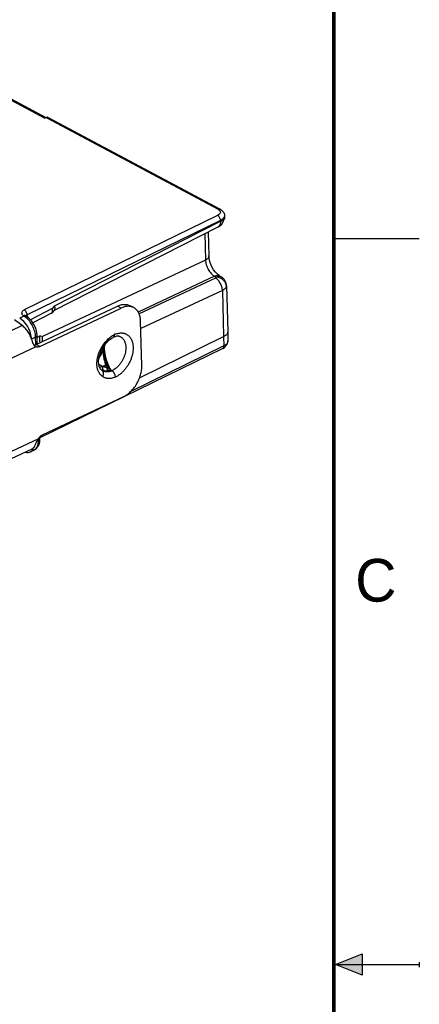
# Model space of a CAD drawing. Header units: inches. Extents: x 0 to 22, y 0 to 17.
# Tile 27 of 28: x 19.7 to 22, y 8.3 to 14. Entities that reach past the tile are written whole.
import ezdxf

# ---------------------------------------------------------------- set-up
doc = ezdxf.new("R2010")
doc.units = ezdxf.units.IN
doc.header["$LTSCALE"] = 1.21
doc.header["$MEASUREMENT"] = 0
doc.layers.get('0').update_dxf_attribs({"linetype": 'CONTINUOUS'})
for name, color, linetype in [('02___PRT_ALL_AXES', 7, 'CONTINUOUS'), ('06___PRT_ALL_SURFS', 7, 'CONTINUOUS'), ('FEATURES', 7, 'CONTINUOUS')]:
    doc.layers.add(name, color=color, linetype=linetype)
doc.styles.add('TEXTSTYLE_2', font='txt')

msp = doc.modelspace()

# ---------------------------------------------------------------- hatches: boundary and pattern name
at = {"linetype": 'CONTINUOUS'}
msp.add_hatch(color=2, dxfattribs=at).paths.add_polyline_path([(21.6663, 8.5625), (21.6663, 8.4375), (21.51, 8.5)])

# ---------------------------------------------------------------- linework, layer by layer
at = {"color": 7, "linetype": 'CONTINUOUS'}
for p, q in [((19.0158, 13.879), (19.809, 13.4557)), ((19.0275, 13.8794), (19.8156, 13.4588)), ((19.8164, 13.4592), (19.809, 13.4557)), ((19.8164, 13.4592), (20.823, 12.922)), ((19.828, 13.4597), (20.8347, 12.9224)), ((20.82, 12.8859), (19.6888, 12.3327)), ((20.8367, 12.8572), (19.7055, 12.3039)), ((20.8367, 12.8572), (20.8369, 12.8517)), ((20.8602, 12.876), (20.8594, 12.8663)), ((20.8594, 12.8663), (20.8594, 12.8662)), ((20.8602, 12.876), (20.8606, 12.8803)), ((20.8604, 12.8856), (20.8606, 12.8803)), ((19.8624, 12.3293), (20.8232, 12.8194)), ((19.8652, 12.3561), (20.8369, 12.8517)), ((20.7445, 12.7793), (20.7487, 12.6246)), ((20.7654, 12.79), (20.7693, 12.6492)), ((20.7487, 12.6246), (19.7947, 12.178)), ((20.8019, 12.5297), (20.3552, 12.3205)), ((20.8069, 12.5195), (20.3601, 12.3104)), ((20.8019, 12.5297), (20.8116, 12.5243)), ((20.8334, 12.5302), (20.8334, 12.5302)), ((20.8334, 12.5302), (20.8403, 12.5264)), ((20.8716, 12.4747), (20.8712, 12.4706)), ((20.8716, 12.4747), (20.8789, 12.205)), ((20.8479, 12.4465), (20.3706, 12.2231)), ((20.8479, 12.4465), (20.8552, 12.1766)), ((19.8524, 12.3408), (19.7246, 12.2757)), ((19.8652, 12.3561), (19.8524, 12.3408)), ((19.6862, 12.2959), (19.6619, 12.284)), ((19.6862, 12.2959), (19.6841, 12.2971)), ((19.6964, 12.2982), (19.6963, 12.2983)), ((19.6999, 12.2962), (19.697, 12.2978)), ((19.7057, 12.301), (19.7059, 12.292)), ((19.8475, 12.313), (19.7388, 12.2575)), ((19.8638, 12.3311), (19.851, 12.3158)), ((19.728, 12.1714), (19.7301, 12.1702)), ((19.755, 12.1733), (19.7315, 12.1618)), ((19.7562, 12.1299), (19.755, 12.1733)), ((19.7649, 12.1338), (19.7636, 12.1835)), ((19.7814, 12.1805), (19.7639, 12.1723)), ((19.7814, 12.1805), (19.7947, 12.178)), ((20.1977, 12.1657), (20.2085, 12.1722)), ((20.2085, 12.1722), (20.2084, 12.1721)), ((20.3635, 11.9361), (20.8552, 12.1766)), ((20.8552, 12.1766), (20.8563, 12.1221)), ((20.8789, 12.205), (20.88, 12.1504)), ((20.8497, 12.1075), (19.7798, 11.5843)), ((20.1481, 12.1106), (20.1581, 12.126)), ((20.8563, 12.1221), (20.312, 11.8559)), ((20.8497, 12.1075), (20.86, 12.1136)), ((20.1517, 12.0996), (20.1442, 12.1034)), ((20.1811, 11.996), (20.1813, 11.9961)), ((20.1439, 11.9781), (20.1436, 11.9782)), ((20.1441, 11.9801), (20.1443, 11.9801)), ((20.1471, 11.9761), (20.1471, 11.9761)), ((20.1952, 11.9787), (20.1961, 11.979)), ((20.2015, 11.9761), (20.1961, 11.979)), ((19.78, 11.5777), (19.7797, 11.5898)), ((19.7608, 11.5623), (19.7715, 11.5675)), ((19.7715, 11.5675), (19.7711, 11.58)), ((19.779, 11.5602), (19.78, 11.5777)), ((19.7237, 11.5014), (19.7478, 11.5132))]:
    msp.add_line(p, q, dxfattribs=at)
at = {"color": 2, "linetype": 'CONTINUOUS'}
for p, q in [((22, 12.75), (21.5, 12.75)), ((21.51, 8.5), (21.6663, 8.5625)), ((21.6663, 8.5625), (21.6663, 8.4375)), ((21.51, 8.5), (22, 8.5)), ((21.6663, 8.4375), (21.51, 8.5)), ((22, 8.515), (22, 8.485))]:
    msp.add_line(p, q, dxfattribs=at)
at = {"color": 7, "linetype": 'CONTINUOUS', "const_width": 0.02}
msp.add_lwpolyline([(21.5, 0.5), (21.5, 16.5)], dxfattribs=at)
at = {"color": 7, "linetype": 'CONTINUOUS'}
for points in [[(20.8232, 12.8194), (20.832, 12.8247), (20.8441, 12.8355), (20.8533, 12.8487), (20.8588, 12.8635), (20.8594, 12.8662)], [(20.8594, 12.8663), (20.8606, 12.8765), (20.8606, 12.8804)], [(20.8334, 12.5302), (20.8284, 12.5334), (20.8186, 12.5414), (20.8076, 12.5532), (20.7965, 12.5684), (20.7865, 12.5859), (20.7785, 12.6046), (20.7729, 12.6231), (20.7699, 12.6399), (20.7693, 12.6492)], [(20.8716, 12.4747), (20.8714, 12.478), (20.8708, 12.4832), (20.8698, 12.488), (20.8684, 12.4926), (20.8668, 12.4969), (20.8649, 12.501), (20.8628, 12.5048), (20.8605, 12.5083), (20.858, 12.5116), (20.8554, 12.5146), (20.8527, 12.5173), (20.8498, 12.5199), (20.8469, 12.5221), (20.844, 12.5242), (20.8409, 12.5261), (20.8403, 12.5264)], [(19.697, 12.2978), (19.6968, 12.2979), (19.6963, 12.2983)], [(19.7449, 12.2483), (19.7311, 12.269), (19.7143, 12.2863), (19.6999, 12.2962)], [(19.7636, 12.1835), (19.7617, 12.2016), (19.7553, 12.2255), (19.7449, 12.2483)], [(20.1581, 12.126), (20.1709, 12.1419), (20.1843, 12.1553), (20.1977, 12.1657)], [(20.1436, 11.9782), (20.1355, 11.9858), (20.1291, 11.997), (20.125, 12.0115), (20.1235, 12.0293), (20.1252, 12.0493), (20.1303, 12.0706), (20.1385, 12.0922), (20.1481, 12.1106)], [(20.86, 12.1136), (20.8707, 12.1238), (20.8774, 12.1355), (20.88, 12.148), (20.88, 12.1505)], [(20.1471, 11.9761), (20.1455, 11.977), (20.1439, 11.9781)], [(19.7478, 11.5132), (19.7629, 11.5245), (19.7733, 11.5403), (19.779, 11.5602)]]:
    msp.add_lwpolyline(points, dxfattribs=at)
for centre, radius, start, end in [((20.8297, 12.891), 0.0323, 321.53624, 322.28656), ((20.8322, 12.8839), 0.0294, 325.38439, 326.1814), ((19.7084, 12.2895), 0.0113, 137.62368, 142.51907), ((19.655, 12.2997), 0.0507, 1.53389, 4.79995), ((20.2656, 12.0821), 0.1176, 111.31212, 115.37662), ((20.2632, 12.0881), 0.1111, 110.59644, 111.26838), ((20.2799, 12.1166), 0.1293, 180.80758, 187.56492), ((20.8549, 11.6995), 0.8091, 150.36192, 154.40563), ((20.8882, 11.614), 0.8821, 146.60489, 149.50328), ((21.5669, 14.0461), 2.4066, 233.779, 233.98076), ((19.9971, 12.3771), 0.4031, 294.87211, 295.78877), ((20.1407, 12.0797), 0.093, 295.92019, 298.91727), ((20.1896, 12.0016), 0.0732, 212.48795, 214.95914), ((20.1718, 12.0769), 0.1007, 251.75472, 252.05722), ((20.1723, 12.0786), 0.1025, 252.05992, 253.98506), ((20.1734, 12.0823), 0.1063, 254.12519, 256.0672), ((20.1744, 12.0862), 0.1104, 256.06396, 258.72211), ((20.1543, 12.0666), 0.0971, 295.49125, 295.86309), ((20.1681, 12.0541), 0.0849, 291.70671, 293.22565), ((20.1716, 11.9364), 0.0506, 26.70575, 30.41217), ((20.1716, 11.9363), 0.0506, 18.12733, 26.70088), ((19.7732, 11.5775), 0.00679, 353.86073, 1.57365)]:
    msp.add_arc(centre, radius, start, end, dxfattribs=at)
for centre, major_axis, ratio, start_param, end_param in [((19.8167, 13.4389), (0.0115, 0.0207), 0.641272, 0.01087, 0.729904), ((19.6636, 12.1971), (-0.042, 0.0908), 0.576011, -2.121912, -0.651283), ((19.6636, 12.1972), (-0.0428, 0.0904), 0.571755, -2.189249, -2.126839), ((19.68, 11.5913), (-0.0435, 0.09), 0.567443, 2.672565, 3.676263)]:
    msp.add_ellipse(centre, major_axis=major_axis, ratio=ratio, start_param=start_param, end_param=end_param, dxfattribs=at)
for points, knots in [([(20.8296, 12.9175), (20.8321, 12.9154), (20.8353, 12.9115), (20.8365, 12.9054), (20.8356, 12.8992), (20.8301, 12.8917), (20.8237, 12.8877), (20.82, 12.8859)], [0, 0, 0, 0, 0.240752, 0.346942, 0.453087, 0.693562, 1, 1, 1, 1]), ([(20.8347, 12.9224), (20.833, 12.9233), (20.8289, 12.9241), (20.8249, 12.9229), (20.823, 12.922)], [0, 0, 0, 0, 0.467051, 1, 1, 1, 1]), ([(20.823, 12.922), (20.8236, 12.9217), (20.826, 12.9204), (20.8282, 12.9188), (20.8296, 12.9175)], [0, 0, 0, 0, 0.264476, 1, 1, 1, 1]), ([(20.8347, 12.9224), (20.8416, 12.9187), (20.8512, 12.9112), (20.8588, 12.8973), (20.8603, 12.8895), (20.8604, 12.8855)], [0, 0, 0, 0, 0.49918, 0.748537, 1, 1, 1, 1]), ([(20.8367, 12.8572), (20.8366, 12.86), (20.8355, 12.8659), (20.8319, 12.8741), (20.8268, 12.8811), (20.8223, 12.8847), (20.82, 12.8859)], [0, 0, 0, 0, 0.24857, 0.515182, 0.773515, 1, 1, 1, 1]), ([(20.855, 12.8709), (20.8539, 12.8695), (20.8487, 12.8639), (20.842, 12.8598), (20.8367, 12.8572)], [0, 0, 0, 0, 0.222335, 1, 1, 1, 1]), ([(20.8369, 12.8517), (20.8409, 12.8537), (20.8481, 12.858), (20.8542, 12.864), (20.8563, 12.8672)], [0, 0, 0, 0, 0.542548, 1, 1, 1, 1]), ([(20.8604, 12.8856), (20.8605, 12.8831), (20.8596, 12.8779), (20.8569, 12.8733), (20.8552, 12.8712)], [0, 0, 0, 0, 0.475912, 1, 1, 1, 1]), ([(20.8566, 12.8675), (20.857, 12.8682), (20.8586, 12.8708), (20.8598, 12.8738), (20.8602, 12.876)], [0, 0, 0, 0, 0.263904, 1, 1, 1, 1]), ([(20.8369, 12.8517), (20.837, 12.8481), (20.8367, 12.8412), (20.8343, 12.8317), (20.8298, 12.8241), (20.8255, 12.8206), (20.8232, 12.8194)], [0, 0, 0, 0, 0.296047, 0.558138, 0.788711, 1, 1, 1, 1]), ([(20.7693, 12.6492), (20.7693, 12.6469), (20.7684, 12.642), (20.7641, 12.6353), (20.7573, 12.6293), (20.7518, 12.6261), (20.7487, 12.6246)], [0, 0, 0, 0, 0.203537, 0.43032, 0.694781, 1, 1, 1, 1]), ([(20.7487, 12.6246), (20.7491, 12.6153), (20.7527, 12.596), (20.7643, 12.5692), (20.7806, 12.546), (20.7946, 12.5339), (20.8019, 12.5297)], [0, 0, 0, 0, 0.248399, 0.515536, 0.77425, 1, 1, 1, 1]), ([(20.8334, 12.5302), (20.8312, 12.5315), (20.8264, 12.5333), (20.8155, 12.5343), (20.8072, 12.532), (20.8019, 12.5297)], [0, 0, 0, 0, 0.229203, 0.468254, 1, 1, 1, 1]), ([(20.8116, 12.5243), (20.8115, 12.5238), (20.8107, 12.5217), (20.8086, 12.5203), (20.8069, 12.5195)], [0, 0, 0, 0, 0.208365, 1, 1, 1, 1]), ([(20.8479, 12.4465), (20.8478, 12.4537), (20.8452, 12.4686), (20.8365, 12.4894), (20.8238, 12.5073), (20.8127, 12.5164), (20.8069, 12.5195)], [0, 0, 0, 0, 0.2489, 0.514913, 0.772807, 1, 1, 1, 1]), ([(20.8335, 12.5288), (20.8318, 12.5291), (20.8242, 12.5295), (20.8168, 12.527), (20.8116, 12.5243)], [0, 0, 0, 0, 0.223882, 1, 1, 1, 1]), ([(20.8403, 12.5264), (20.8397, 12.5267), (20.8376, 12.5278), (20.8352, 12.5285), (20.8335, 12.5288)], [0, 0, 0, 0, 0.246239, 1, 1, 1, 1]), ([(20.8712, 12.4706), (20.8711, 12.4755), (20.8692, 12.4855), (20.8619, 12.4991), (20.8507, 12.5105), (20.8414, 12.5161), (20.8364, 12.5184)], [0, 0, 0, 0, 0.236109, 0.480978, 0.736116, 1, 1, 1, 1]), ([(20.8712, 12.4706), (20.8708, 12.4683), (20.8683, 12.4621), (20.8603, 12.4535), (20.8524, 12.4487), (20.8479, 12.4465)], [0, 0, 0, 0, 0.206064, 0.564495, 1, 1, 1, 1]), ([(19.851, 12.3158), (19.8534, 12.3186), (19.8549, 12.3248), (19.8543, 12.3334), (19.8531, 12.3383), (19.8524, 12.3408)], [0, 0, 0, 0, 0.418756, 0.688082, 1, 1, 1, 1]), ([(19.8652, 12.3561), (19.8659, 12.3536), (19.8671, 12.3487), (19.8677, 12.3401), (19.8662, 12.3339), (19.8638, 12.3311)], [0, 0, 0, 0, 0.311918, 0.581244, 1, 1, 1, 1]), ([(19.6888, 12.3327), (19.6866, 12.3316), (19.6826, 12.3293), (19.6776, 12.325), (19.6744, 12.3203), (19.673, 12.3152), (19.6736, 12.3101), (19.676, 12.3054), (19.6797, 12.3011), (19.6826, 12.2984), (19.6841, 12.2971)], [0, 0, 0, 0, 0.160009, 0.299578, 0.420209, 0.527987, 0.632829, 0.744623, 0.867991, 1, 1, 1, 1]), ([(19.6963, 12.2983), (19.6959, 12.2989), (19.6946, 12.3), (19.6916, 12.3005), (19.6878, 12.2996), (19.6854, 12.298), (19.6841, 12.2971)], [0, 0, 0, 0, 0.16149, 0.373931, 0.650283, 1, 1, 1, 1]), ([(19.6841, 12.2971), (19.6863, 12.2982), (19.6906, 12.2996), (19.6952, 12.2988), (19.697, 12.2978)], [0, 0, 0, 0, 0.535993, 1, 1, 1, 1]), ([(19.6862, 12.2959), (19.6885, 12.2969), (19.6931, 12.2983), (19.698, 12.2972), (19.6999, 12.2962)], [0, 0, 0, 0, 0.532168, 1, 1, 1, 1]), ([(19.6955, 12.2901), (19.6947, 12.2906), (19.6917, 12.2927), (19.6886, 12.2946), (19.6862, 12.2959)], [0, 0, 0, 0, 0.257353, 1, 1, 1, 1]), ([(19.7055, 12.3039), (19.7054, 12.3068), (19.7043, 12.3127), (19.7007, 12.3209), (19.6956, 12.3279), (19.6911, 12.3315), (19.6888, 12.3327)], [0, 0, 0, 0, 0.24857, 0.515182, 0.773515, 1, 1, 1, 1]), ([(19.755, 12.1733), (19.7547, 12.1843), (19.7509, 12.207), (19.7383, 12.2393), (19.7199, 12.2681), (19.704, 12.2839), (19.6955, 12.2901)], [0, 0, 0, 0, 0.244627, 0.507449, 0.766281, 1, 1, 1, 1]), ([(19.7055, 12.3039), (19.7034, 12.303), (19.7002, 12.3013), (19.6977, 12.2987), (19.6971, 12.2976)], [0, 0, 0, 0, 0.648077, 1, 1, 1, 1]), ([(19.7001, 12.2971), (19.7004, 12.2975), (19.7021, 12.299), (19.7041, 12.3003), (19.7057, 12.301)], [0, 0, 0, 0, 0.226328, 1, 1, 1, 1]), ([(19.755, 12.1733), (19.7563, 12.1739), (19.7586, 12.1753), (19.7614, 12.1778), (19.7632, 12.1805), (19.7636, 12.1826), (19.7636, 12.1835)], [0, 0, 0, 0, 0.304844, 0.569664, 0.796565, 1, 1, 1, 1]), ([(19.7812, 12.1415), (19.7807, 12.1448), (19.7791, 12.1577), (19.7796, 12.171), (19.7814, 12.1805)], [0, 0, 0, 0, 0.254859, 1, 1, 1, 1]), ([(19.7947, 12.178), (19.7942, 12.1755), (19.7927, 12.1654), (19.7927, 12.1551), (19.7934, 12.1474)], [0, 0, 0, 0, 0.244388, 1, 1, 1, 1]), ([(20.1424, 12.1151), (20.1447, 12.1191), (20.1496, 12.1269), (20.1576, 12.1381), (20.1662, 12.1487), (20.1782, 12.1616), (20.1911, 12.173), (20.2047, 12.1825), (20.2117, 12.1865), (20.2152, 12.1883)], [0, 0, 0, 0, 0.132879, 0.264713, 0.394851, 0.522701, 0.769021, 0.886738, 1, 1, 1, 1]), ([(20.2522, 12.175), (20.2539, 12.1741), (20.2571, 12.1722), (20.2615, 12.1687), (20.2656, 12.1646), (20.2694, 12.1601), (20.2727, 12.1551), (20.2766, 12.1476), (20.2795, 12.1394), (20.2815, 12.1307), (20.2825, 12.1237), (20.2831, 12.1164), (20.2832, 12.1063), (20.2821, 12.0931), (20.2789, 12.0772), (20.2739, 12.0612), (20.2672, 12.0455), (20.259, 12.0304), (20.2494, 12.0164), (20.2386, 12.0036), (20.227, 11.9925), (20.2166, 11.9846), (20.208, 11.9794), (20.2037, 11.9771), (20.2015, 11.9761)], [0, 0, 0, 0, 0.023375, 0.04693, 0.070839, 0.095258, 0.120323, 0.146147, 0.200336, 0.228848, 0.258307, 0.288706, 0.320012, 0.385114, 0.453093, 0.523218, 0.594634, 0.666417, 0.737623, 0.807341, 0.874732, 0.939117, 0.970034, 1, 1, 1, 1]), ([(20.2522, 12.175), (20.251, 12.1757), (20.2483, 12.1769), (20.244, 12.1781), (20.2392, 12.1789), (20.2349, 12.179), (20.2312, 12.1787), (20.2272, 12.1783), (20.2219, 12.1772), (20.2153, 12.1751), (20.2108, 12.1732), (20.2085, 12.1722)], [0, 0, 0, 0, 0.09361, 0.192153, 0.297977, 0.413395, 0.475469, 0.54075, 0.680941, 0.834035, 1, 1, 1, 1]), ([(20.212, 12.1752), (20.2115, 12.1746), (20.2105, 12.1734), (20.2092, 12.1725), (20.2085, 12.1722)], [0, 0, 0, 0, 0.509614, 1, 1, 1, 1]), ([(20.215, 12.183), (20.2148, 12.1815), (20.2141, 12.1787), (20.2128, 12.1762), (20.212, 12.1752)], [0, 0, 0, 0, 0.530827, 1, 1, 1, 1]), ([(20.2152, 12.1883), (20.2153, 12.1874), (20.2153, 12.1856), (20.2151, 12.1838), (20.215, 12.183)], [0, 0, 0, 0, 0.513272, 1, 1, 1, 1]), ([(20.2997, 12.1812), (20.3014, 12.1797), (20.3045, 12.1764), (20.3088, 12.1709), (20.3126, 12.1649), (20.316, 12.1585), (20.3188, 12.1515), (20.3212, 12.1441), (20.3231, 12.1364), (20.3249, 12.1254), (20.3258, 12.1108), (20.3248, 12.0927), (20.3223, 12.0773), (20.3193, 12.0649), (20.3155, 12.0522), (20.3097, 12.0366), (20.3009, 12.0185), (20.2905, 12.0012), (20.2787, 11.9852), (20.2658, 11.9707), (20.2519, 11.958), (20.2396, 11.949), (20.2296, 11.943), (20.2245, 11.9404), (20.222, 11.9392)], [0, 0, 0, 0, 0.023578, 0.047653, 0.072334, 0.097717, 0.123871, 0.150848, 0.178679, 0.207376, 0.267301, 0.330434, 0.39635, 0.430185, 0.464488, 0.534115, 0.604488, 0.674809, 0.744284, 0.812155, 0.877736, 0.940488, 0.970681, 1, 1, 1, 1]), ([(20.2241, 12.1921), (20.2279, 12.1935), (20.2356, 12.1959), (20.2435, 12.1973), (20.2474, 12.1977)], [0, 0, 0, 0, 0.512264, 1, 1, 1, 1]), ([(20.2474, 12.1977), (20.2499, 12.198), (20.2548, 12.1983), (20.2621, 12.198), (20.2692, 12.197), (20.276, 12.1953), (20.2825, 12.1928), (20.2887, 12.1897), (20.2945, 12.1858), (20.298, 12.1828), (20.2997, 12.1812)], [0, 0, 0, 0, 0.132492, 0.261399, 0.387333, 0.511001, 0.633219, 0.754861, 0.876827, 1, 1, 1, 1]), ([(20.8789, 12.205), (20.879, 12.2023), (20.8778, 12.1967), (20.8729, 12.189), (20.8651, 12.1821), (20.8587, 12.1783), (20.8552, 12.1766)], [0, 0, 0, 0, 0.204145, 0.431242, 0.695324, 1, 1, 1, 1]), ([(20.1279, 11.9623), (20.1265, 11.9646), (20.1238, 11.9694), (20.1205, 11.977), (20.1178, 11.9852), (20.1157, 11.9939), (20.1143, 12.003), (20.1136, 12.0126), (20.1136, 12.0225), (20.1145, 12.0362), (20.1173, 12.0537), (20.1222, 12.0711), (20.1274, 12.0849), (20.1318, 12.0952), (20.1368, 12.1053), (20.1405, 12.1119), (20.1424, 12.1151)], [0, 0, 0, 0, 0.050017, 0.101767, 0.155382, 0.210943, 0.268495, 0.328043, 0.389508, 0.452768, 0.583974, 0.720161, 0.789573, 0.859537, 0.929786, 1, 1, 1, 1]), ([(20.1481, 12.1106), (20.1481, 12.1106), (20.1481, 12.1107), (20.1481, 12.1107), (20.1481, 12.1108), (20.148, 12.1109), (20.1478, 12.1111), (20.1476, 12.1113), (20.1474, 12.1115), (20.1471, 12.1117), (20.1466, 12.1121), (20.1459, 12.1127), (20.1449, 12.1134), (20.1437, 12.1142), (20.1429, 12.1148), (20.1424, 12.1151)], [0, 0, 0, 0, 0.009966, 0.016735, 0.025081, 0.046992, 0.076276, 0.113124, 0.157565, 0.209561, 0.269052, 0.410202, 0.58019, 0.777405, 1, 1, 1, 1]), ([(20.1517, 12.0996), (20.1516, 12.101), (20.1514, 12.1067), (20.1516, 12.1125), (20.1519, 12.1167)], [0, 0, 0, 0, 0.254713, 1, 1, 1, 1]), ([(20.8497, 12.1075), (20.8508, 12.108), (20.8528, 12.1096), (20.8549, 12.113), (20.8561, 12.1173), (20.8563, 12.1204), (20.8563, 12.1221)], [0, 0, 0, 0, 0.212382, 0.443571, 0.705612, 1, 1, 1, 1]), ([(20.88, 12.1504), (20.8801, 12.1478), (20.879, 12.1421), (20.874, 12.1344), (20.8662, 12.1275), (20.8598, 12.1238), (20.8563, 12.1221)], [0, 0, 0, 0, 0.20397, 0.431053, 0.695111, 1, 1, 1, 1]), ([(20.1667, 12.0114), (20.164, 12.0187), (20.1592, 12.0334), (20.1549, 12.0521), (20.1526, 12.067), (20.1512, 12.0815), (20.1512, 12.0924), (20.1517, 12.0996)], [0, 0, 0, 0, 0.259054, 0.513526, 0.638244, 0.760998, 1, 1, 1, 1]), ([(20.1725, 12.0141), (20.1709, 12.0177), (20.1679, 12.0248), (20.1639, 12.0356), (20.1603, 12.0464), (20.1573, 12.0572), (20.1549, 12.068), (20.1531, 12.0786), (20.152, 12.0892), (20.1517, 12.0961), (20.1517, 12.0996)], [0, 0, 0, 0, 0.131229, 0.261527, 0.390304, 0.517152, 0.641758, 0.763887, 0.883365, 1, 1, 1, 1]), ([(20.1245, 12.0156), (20.1283, 12.0131), (20.1364, 12.0087), (20.1449, 12.0053), (20.1494, 12.0039)], [0, 0, 0, 0, 0.490596, 1, 1, 1, 1]), ([(20.1528, 11.978), (20.1523, 11.9785), (20.1516, 11.9794), (20.1508, 11.9807), (20.1503, 11.9819), (20.1499, 11.9832), (20.1493, 11.9852), (20.1488, 11.9879), (20.1485, 11.9915), (20.1485, 11.9955), (20.1488, 11.9996), (20.1492, 12.0024), (20.1494, 12.0039)], [0, 0, 0, 0, 0.078946, 0.123489, 0.171648, 0.223513, 0.279076, 0.400894, 0.536021, 0.682625, 0.838375, 1, 1, 1, 1]), ([(20.1494, 12.0039), (20.1508, 12.0044), (20.1567, 12.0067), (20.1624, 12.0093), (20.1667, 12.0114)], [0, 0, 0, 0, 0.246337, 1, 1, 1, 1]), ([(20.1494, 12.0039), (20.1498, 12.0036), (20.1507, 12.003), (20.1525, 12.002), (20.1549, 12.001), (20.1578, 11.9999), (20.1608, 11.9991), (20.1639, 11.9985), (20.168, 11.9979), (20.1711, 11.9977), (20.1732, 11.9977)], [0, 0, 0, 0, 0.062399, 0.124793, 0.249667, 0.37472, 0.49988, 0.625048, 0.750161, 1, 1, 1, 1]), ([(20.1732, 11.9977), (20.1719, 11.9999), (20.1695, 12.0043), (20.1675, 12.009), (20.1667, 12.0114)], [0, 0, 0, 0, 0.500067, 1, 1, 1, 1]), ([(20.1811, 11.996), (20.1796, 11.9989), (20.1766, 12.005), (20.1738, 12.0111), (20.1725, 12.0141)], [0, 0, 0, 0, 0.49992, 1, 1, 1, 1]), ([(20.1781, 11.9756), (20.1777, 11.9761), (20.177, 11.9773), (20.1762, 11.9794), (20.1754, 11.9818), (20.1747, 11.9845), (20.1741, 11.9875), (20.1737, 11.9907), (20.1733, 11.9941), (20.1732, 11.9965), (20.1732, 11.9977)], [0, 0, 0, 0, 0.083326, 0.180539, 0.291125, 0.414097, 0.548185, 0.69183, 0.843224, 1, 1, 1, 1]), ([(20.1732, 11.9977), (20.1738, 11.9973), (20.1748, 11.9969), (20.1761, 11.9964), (20.1775, 11.996), (20.1788, 11.9958), (20.1801, 11.9958), (20.1808, 11.9959), (20.1811, 11.996)], [0, 0, 0, 0, 0.261196, 0.39037, 0.518204, 0.766382, 0.885703, 1, 1, 1, 1]), ([(20.1811, 11.996), (20.1815, 11.995), (20.1824, 11.9931), (20.1844, 11.9896), (20.1872, 11.9856), (20.1904, 11.9822), (20.1931, 11.98), (20.1945, 11.9791), (20.1952, 11.9787)], [0, 0, 0, 0, 0.13866, 0.275422, 0.538149, 0.781184, 0.893915, 1, 1, 1, 1]), ([(20.1961, 11.979), (20.1946, 11.9798), (20.1925, 11.9814), (20.1899, 11.9838), (20.188, 11.9858), (20.1861, 11.9881), (20.1844, 11.9906), (20.1828, 11.9933), (20.1818, 11.9951), (20.1813, 11.9961)], [0, 0, 0, 0, 0.220453, 0.339408, 0.463822, 0.593014, 0.726216, 0.862319, 1, 1, 1, 1]), ([(20.1471, 11.9425), (20.1454, 11.9436), (20.1422, 11.946), (20.1376, 11.9501), (20.1334, 11.9547), (20.1309, 11.958), (20.1297, 11.9597)], [0, 0, 0, 0, 0.244675, 0.492227, 0.743659, 1, 1, 1, 1]), ([(20.1509, 11.9512), (20.1513, 11.9525), (20.1519, 11.9552), (20.1523, 11.9592), (20.1522, 11.9631), (20.1515, 11.9668), (20.1503, 11.9703), (20.1487, 11.9733), (20.1465, 11.976), (20.1448, 11.9774), (20.1439, 11.9781)], [0, 0, 0, 0, 0.140782, 0.277257, 0.408852, 0.535274, 0.656706, 0.77379, 0.887735, 1, 1, 1, 1]), ([(20.1995, 11.9752), (20.1949, 11.9734), (20.188, 11.9714), (20.1786, 11.97), (20.1718, 11.9697), (20.1652, 11.9702), (20.1588, 11.9714), (20.1528, 11.9734), (20.1489, 11.9751), (20.1471, 11.9761)], [0, 0, 0, 0, 0.270226, 0.399619, 0.52524, 0.647388, 0.766703, 0.883974, 1, 1, 1, 1]), ([(20.1471, 11.9425), (20.1475, 11.9432), (20.149, 11.946), (20.1502, 11.9489), (20.1509, 11.9512)], [0, 0, 0, 0, 0.252501, 1, 1, 1, 1]), ([(20.1725, 11.9322), (20.1702, 11.9326), (20.1657, 11.9337), (20.1591, 11.9359), (20.1529, 11.9389), (20.149, 11.9412), (20.1471, 11.9425)], [0, 0, 0, 0, 0.253132, 0.503159, 0.751635, 1, 1, 1, 1]), ([(20.1528, 11.978), (20.1538, 11.9778), (20.1559, 11.9774), (20.16, 11.9767), (20.1653, 11.9761), (20.1717, 11.9756), (20.1759, 11.9756), (20.1781, 11.9756)], [0, 0, 0, 0, 0.122148, 0.245748, 0.495503, 0.747226, 1, 1, 1, 1]), ([(20.222, 11.9392), (20.2178, 11.9374), (20.2095, 11.9344), (20.1967, 11.9316), (20.1863, 11.9309), (20.1783, 11.9313), (20.1744, 11.9319), (20.1725, 11.9322)], [0, 0, 0, 0, 0.269261, 0.524424, 0.76713, 0.884646, 1, 1, 1, 1]), ([(20.1952, 11.9787), (20.1925, 11.9776), (20.1869, 11.9762), (20.1811, 11.9757), (20.1781, 11.9756)], [0, 0, 0, 0, 0.485827, 1, 1, 1, 1]), ([(20.2152, 11.962), (20.2143, 11.9635), (20.2128, 11.9658), (20.2106, 11.9685), (20.2084, 11.971), (20.206, 11.9732), (20.2035, 11.975), (20.2022, 11.9758), (20.2015, 11.9761)], [0, 0, 0, 0, 0.272487, 0.404595, 0.533079, 0.776839, 0.89124, 1, 1, 1, 1]), ([(20.222, 11.9392), (20.222, 11.9403), (20.2218, 11.9424), (20.2214, 11.9456), (20.2207, 11.9488), (20.22, 11.951), (20.2197, 11.9521)], [0, 0, 0, 0, 0.236653, 0.483663, 0.738895, 1, 1, 1, 1]), ([(19.7478, 11.5132), (19.7517, 11.5151), (19.7591, 11.5209), (19.7667, 11.5336), (19.771, 11.5496), (19.7716, 11.5613), (19.7715, 11.5675)], [0, 0, 0, 0, 0.20909, 0.439168, 0.701956, 1, 1, 1, 1]), ([(19.7715, 11.5675), (19.7737, 11.5686), (19.7774, 11.5709), (19.7798, 11.5749), (19.78, 11.5768)], [0, 0, 0, 0, 0.568155, 1, 1, 1, 1])]:
    msp.add_open_spline(points, degree=3, knots=knots, dxfattribs=at)
for points in [[(20.8364, 12.5184), (20.8286, 12.5218), (20.8201, 12.5239), (20.8116, 12.5243)], [(19.8475, 12.313), (19.8488, 12.3137), (19.8501, 12.3147), (19.851, 12.3158)]]:
    msp.add_open_spline(points, degree=3, dxfattribs=at)
at = {"layer": '02___PRT_ALL_AXES', "color": 7, "linetype": 'CONTINUOUS'}
for p, q in [((19.6767, 12.241), (19.6086, 12.2088)), ((19.7323, 11.5176), (19.5494, 11.4311))]:
    msp.add_line(p, q, dxfattribs=at)
at = {"layer": '06___PRT_ALL_SURFS', "color": 6, "linetype": 'CONTINUOUS'}
msp.add_line((20.1517, 12.0996), (20.1446, 12.1039), dxfattribs=at)
at = {"layer": '06___PRT_ALL_SURFS', "color": 7, "linetype": 'CONTINUOUS'}
msp.add_line((20.1964, 11.9797), (20.1966, 11.9794), dxfattribs=at)
at = {"layer": '06___PRT_ALL_SURFS', "color": 6, "linetype": 'CONTINUOUS'}
msp.add_arc((20.4695, 12.135), 0.3236, 202.02803, 202.15642, dxfattribs=at)
at = {"layer": '06___PRT_ALL_SURFS', "color": 7, "linetype": 'CONTINUOUS'}
for centre, radius, start, end in [((20.4122, 12.1172), 0.2559, 203.25089, 207.65196), ((20.4082, 12.1151), 0.2514, 207.64684, 212.58803)]:
    msp.add_arc(centre, radius, start, end, dxfattribs=at)
at = {"layer": '06___PRT_ALL_SURFS', "color": 6, "linetype": 'CONTINUOUS'}
for points, knots in [([(20.1517, 12.0996), (20.1517, 12.0999), (20.1516, 12.1006), (20.1515, 12.1016), (20.1514, 12.1026), (20.1514, 12.1036), (20.1513, 12.1046), (20.1513, 12.1059), (20.1512, 12.1076), (20.1511, 12.1095), (20.1511, 12.1115), (20.1512, 12.1135), (20.1512, 12.1147), (20.1512, 12.1154)], [0, 0, 0, 0, 0.064874, 0.128378, 0.191401, 0.254582, 0.317876, 0.381071, 0.506582, 0.631099, 0.754889, 0.877877, 1, 1, 1, 1]), ([(20.1517, 12.0996), (20.1511, 12.0987), (20.15, 12.097), (20.1487, 12.0948), (20.1477, 12.093), (20.1466, 12.0912), (20.1453, 12.089), (20.1437, 12.0864), (20.1422, 12.0837), (20.1406, 12.0811), (20.1385, 12.0775), (20.136, 12.0731), (20.133, 12.0677), (20.13, 12.0624), (20.128, 12.0588), (20.127, 12.057)], [0, 0, 0, 0, 0.06255, 0.125182, 0.156501, 0.187808, 0.250384, 0.312927, 0.375459, 0.437986, 0.500503, 0.625484, 0.750393, 0.875233, 1, 1, 1, 1]), ([(20.1517, 12.0996), (20.1517, 12.0987), (20.1517, 12.0974), (20.1516, 12.0957), (20.1516, 12.0944), (20.1516, 12.0931), (20.1516, 12.0918), (20.1517, 12.0905), (20.1517, 12.0888), (20.1518, 12.0866), (20.152, 12.0839), (20.1522, 12.0813), (20.1524, 12.0786), (20.1527, 12.0759), (20.1532, 12.0724), (20.1538, 12.0679), (20.1548, 12.0625), (20.1559, 12.057), (20.1571, 12.0516), (20.159, 12.0443), (20.1616, 12.0352), (20.1653, 12.0244), (20.1681, 12.0172), (20.1695, 12.0136)], [0, 0, 0, 0, 0.028998, 0.043768, 0.058512, 0.073223, 0.087942, 0.102704, 0.117525, 0.147314, 0.177251, 0.207331, 0.237566, 0.267954, 0.298492, 0.360001, 0.422074, 0.484685, 0.547799, 0.61138, 0.739764, 0.869456, 1, 1, 1, 1]), ([(20.1287, 11.9978), (20.1322, 11.9985), (20.1391, 12.0003), (20.1494, 12.0037), (20.1597, 12.0079), (20.1664, 12.0112), (20.1698, 12.013)], [0, 0, 0, 0, 0.240107, 0.48715, 0.740673, 1, 1, 1, 1]), ([(20.1869, 11.9813), (20.1836, 11.9863), (20.1789, 11.994), (20.1734, 12.0047), (20.1709, 12.0102), (20.1698, 12.013)], [0, 0, 0, 0, 0.49942, 0.749742, 1, 1, 1, 1])]:
    msp.add_open_spline(points, degree=3, knots=knots, dxfattribs=at)
at = {"layer": '06___PRT_ALL_SURFS', "color": 7, "linetype": 'CONTINUOUS'}
for points, knots in [([(20.1584, 12.096), (20.1583, 12.0991), (20.1583, 12.1053), (20.159, 12.1171), (20.1604, 12.1257), (20.1618, 12.1312)], [0, 0, 0, 0, 0.264289, 0.519486, 1, 1, 1, 1]), ([(20.1584, 12.096), (20.1585, 12.0928), (20.1588, 12.0864), (20.1603, 12.0732), (20.1634, 12.0564), (20.1692, 12.0361), (20.1742, 12.0228), (20.1771, 12.0162)], [0, 0, 0, 0, 0.115789, 0.235055, 0.482223, 0.738372, 1, 1, 1, 1])]:
    msp.add_open_spline(points, degree=3, knots=knots, dxfattribs=at)
at = {"layer": 'FEATURES', "color": 7, "linetype": 'CONTINUOUS'}
for p, q in [((19.7578, 12.1304), (20.2332, 12.3552)), ((19.7793, 12.1189), (20.2547, 12.3438)), ((20.2547, 12.3438), (20.2332, 12.3552)), ((20.3288, 12.3463), (20.3074, 12.3577)), ((19.6767, 12.241), (19.6309, 12.2757)), ((20.3765, 12.007), (20.3695, 12.2666)), ((19.7554, 12.1177), (19.543, 12.0172)), ((19.7554, 12.1177), (19.7545, 12.1181)), ((19.7793, 12.1189), (19.7578, 12.1304)), ((20.2688, 11.8245), (19.7934, 11.5997)), ((19.5576, 11.4782), (19.77, 11.5786))]:
    msp.add_line(p, q, dxfattribs=at)
for centre, radius, start, end in [((19.7649, 12.1376), 0.0221, 234.7898, 241.88806), ((19.8312, 11.5371), 0.0739, 141.53442, 145.83979)]:
    msp.add_arc(centre, radius, start, end, dxfattribs=at)
for points, knots in [([(20.2332, 12.3552), (20.2365, 12.3568), (20.243, 12.3595), (20.253, 12.3627), (20.2628, 12.3647), (20.2725, 12.3656), (20.2818, 12.3654), (20.2908, 12.364), (20.2994, 12.3615), (20.3048, 12.3591), (20.3074, 12.3577)], [0, 0, 0, 0, 0.140911, 0.276431, 0.406634, 0.531958, 0.653045, 0.770711, 0.885976, 1, 1, 1, 1]), ([(20.3288, 12.3463), (20.3262, 12.3477), (20.3209, 12.3501), (20.3123, 12.3526), (20.3033, 12.354), (20.2939, 12.3542), (20.2843, 12.3533), (20.2744, 12.3512), (20.2645, 12.3481), (20.2579, 12.3453), (20.2547, 12.3438)], [0, 0, 0, 0, 0.114024, 0.229289, 0.346955, 0.468042, 0.593366, 0.723569, 0.859089, 1, 1, 1, 1]), ([(20.3695, 12.2666), (20.3693, 12.2711), (20.3687, 12.2799), (20.3665, 12.2927), (20.3636, 12.3027), (20.3606, 12.3102), (20.3573, 12.3172), (20.3526, 12.3252), (20.3468, 12.3324), (20.3417, 12.3374), (20.3376, 12.3407), (20.3333, 12.3437), (20.3304, 12.3455), (20.3288, 12.3463)], [0, 0, 0, 0, 0.144368, 0.282516, 0.414311, 0.477945, 0.540133, 0.660455, 0.776283, 0.832942, 0.888981, 0.944597, 1, 1, 1, 1]), ([(19.7365, 12.1471), (19.7352, 12.1518), (19.7323, 12.1611), (19.7269, 12.1747), (19.7204, 12.188), (19.713, 12.2006), (19.7049, 12.2125), (19.6961, 12.2232), (19.6867, 12.2328), (19.6801, 12.2385), (19.6767, 12.241)], [0, 0, 0, 0, 0.128108, 0.258333, 0.389013, 0.518721, 0.645981, 0.769399, 0.887801, 1, 1, 1, 1]), ([(19.7449, 12.1272), (19.744, 12.1286), (19.7422, 12.1316), (19.74, 12.1364), (19.738, 12.1416), (19.737, 12.1452), (19.7365, 12.1471)], [0, 0, 0, 0, 0.228972, 0.473332, 0.731272, 1, 1, 1, 1]), ([(19.7448, 12.127), (19.7459, 12.127), (19.7481, 12.1273), (19.7513, 12.1279), (19.7546, 12.129), (19.7567, 12.1299), (19.7578, 12.1304)], [0, 0, 0, 0, 0.235743, 0.480713, 0.735488, 1, 1, 1, 1]), ([(19.7522, 12.1195), (19.7515, 12.12), (19.7502, 12.1211), (19.7476, 12.1236), (19.7459, 12.1257), (19.7449, 12.1272)], [0, 0, 0, 0, 0.235852, 0.480234, 1, 1, 1, 1]), ([(19.7793, 12.1189), (19.7782, 12.1185), (19.7761, 12.1176), (19.7729, 12.1165), (19.7698, 12.1159), (19.7667, 12.1155), (19.7637, 12.1155), (19.7608, 12.1159), (19.758, 12.1166), (19.7562, 12.1173), (19.7554, 12.1177)], [0, 0, 0, 0, 0.140378, 0.275744, 0.406053, 0.531564, 0.652901, 0.770857, 0.886269, 1, 1, 1, 1]), ([(20.2688, 11.8245), (20.2725, 11.8263), (20.2799, 11.8302), (20.2906, 11.8372), (20.3011, 11.8453), (20.3113, 11.8545), (20.321, 11.8646), (20.3302, 11.8756), (20.3387, 11.8873), (20.3466, 11.8997), (20.3536, 11.9126), (20.3598, 11.9259), (20.3652, 11.9394), (20.3695, 11.9531), (20.3729, 11.9669), (20.3752, 11.9805), (20.3765, 11.9938), (20.3766, 12.0026), (20.3765, 12.007)], [0, 0, 0, 0, 0.055429, 0.113073, 0.172743, 0.23425, 0.297341, 0.361718, 0.427053, 0.492999, 0.559193, 0.625267, 0.690859, 0.755611, 0.819188, 0.881283, 0.941644, 1, 1, 1, 1]), ([(19.7733, 11.5831), (19.7738, 11.5837), (19.7758, 11.5861), (19.7779, 11.5884), (19.7796, 11.59)], [0, 0, 0, 0, 0.253821, 1, 1, 1, 1]), ([(19.7796, 11.59), (19.7817, 11.592), (19.785, 11.5948), (19.7897, 11.5978), (19.7922, 11.5991), (19.7934, 11.5997)], [0, 0, 0, 0, 0.516848, 0.763155, 1, 1, 1, 1]), ([(19.7323, 11.5176), (19.7334, 11.5182), (19.7356, 11.5194), (19.7386, 11.5215), (19.7415, 11.524), (19.7442, 11.5269), (19.7466, 11.5301), (19.7495, 11.5349), (19.7513, 11.5389), (19.7523, 11.5416)], [0, 0, 0, 0, 0.115735, 0.232451, 0.351102, 0.472578, 0.597674, 0.727055, 1, 1, 1, 1]), ([(19.7523, 11.5416), (19.7532, 11.5444), (19.7555, 11.5503), (19.7593, 11.5595), (19.7641, 11.5692), (19.7679, 11.5755), (19.77, 11.5786)], [0, 0, 0, 0, 0.212579, 0.459437, 0.726879, 1, 1, 1, 1])]:
    msp.add_open_spline(points, degree=3, knots=knots, dxfattribs=at)

# ---------------------------------------------------------------- texts
at = {"color": 2, "linetype": 'CONTINUOUS', "insert": (21.625, 10.875), "char_height": 0.25, "width": 0.25, "attachment_point": 1, "line_spacing_factor": 0.9, "style": 'TEXTSTYLE_2'}
msp.add_mtext('C', dxfattribs=at)

doc.saveas('drawing.dxf')
